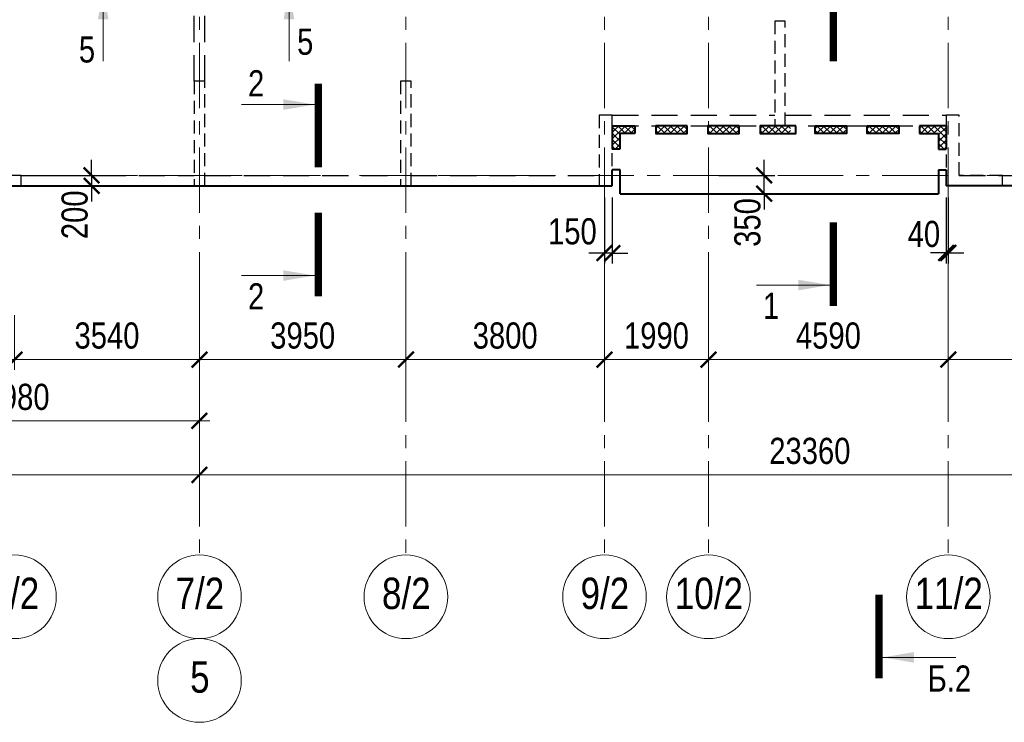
# Model space of a CAD drawing. Header units: inches. Extents: x -8638239 to -8523853, y 3840912 to 4564380.
# Tile 38 of 106: x -8583922 to -8565081, y 4096499 to 4109934. Entities that reach past the tile are written whole.
import ezdxf
from ezdxf.enums import TextEntityAlignment as Align

# ---------------------------------------------------------------- set-up
doc = ezdxf.new("R2010")
doc.units = ezdxf.units.IN
doc.header["$LTSCALE"] = 1000
doc.header["$MEASUREMENT"] = 0
doc.linetypes.add('CENTER', pattern=[2, 1.25, -0.25, 0.25, -0.25])
doc.linetypes.add('HIDDEN', pattern=[0.375, 0.25, -0.125])
for name, color, linetype, lineweight in [('СК-040-С(тены)', 12, 'HIDDEN', 25), ('СК-043-С-ПИЛОНЫ', 5, 'HIDDEN', 25), ('СК-050-П(литы перекрытия)', 3, 'Continuous', 40), ('СК-052-П-БАЛКИ', 1, 'HIDDEN', 30), ('СК-100-О(си)', 7, 'CENTER', 15), ('СК-100-О(си)_имя', 7, 'CENTER', 15), ('СК-110-О-РАЗМЕРЫ', 7, 'Continuous', 15), ('СК-300-Р(азмеры)', 7, 'Continuous', 20), ('СК-400-Т(екст)', 7, 'Continuous', 20), ('СК-500-С(ечения)', 5, 'Continuous', 40), ('СК-600-Ш(триховка)', 250, 'Continuous', 13)]:
    doc.layers.add(name, color=color, linetype=linetype, lineweight=lineweight)
doc.styles.add('ARIAL_annotative', font='arial.ttf', dxfattribs={"width": 0.8, "height": 2.5})
doc.styles.add('RUSS', font='arial.ttf', dxfattribs={"width": 0.8})
doc.dimstyles.new('100-200', dxfattribs={"dimscale": 0, "dimtxt": 500, "dimasz": 300, "dimexe": 200, "dimexo": 200, "dimgap": 200, "dimtad": 1, "dimdec": 0, "dimzin": 0, "dimdsep": 46, "dimtxsty": 'RUSS', "dimblk": 'ARCHTICK', "dimcen": 0.096, "dimdle": 200, "dimclrd": 7, "dimclre": 7, "dimclrt": 256, "dimadec": 0, "dimazin": 0, "dimtfac": 1, "dimtdec": 0, "dimtmove": 2, "dimatfit": 3, "dimldrblk": 'OBLIQUE', "dimfxl": 1, "dimtolj": 1, "dimtzin": 0, "dimarcsym": 0})

# ---------------------------------------------------------------- blocks, each defined once
blk = doc.blocks.new('_ArchTick')
at = {"color": 0, "linetype": 'ByBlock', "const_width": 0.15}
blk.add_lwpolyline([(-0.5, -0.5), (0.5, 0.5)], dxfattribs=at)
blk = doc.blocks.new('*D326')
at = {"layer": 'Defpoints', "color": 0, "transparency": 16777216}
for p in [(-28730, -2470), (-25290, -2470), (-25290, -3521)]:
    blk.add_point(p, dxfattribs=at)
at = {"layer": 'СК-110-О-РАЗМЕРЫ', "color": 7, "lineweight": -2, "transparency": 16777216}
for p, q in [((-28730, -2670), (-28730, -3721)), ((-25290, -2670), (-25290, -3721)), ((-28930, -3521), (-25090, -3521))]:
    blk.add_line(p, q, dxfattribs=at)
at = {"layer": 'СК-110-О-РАЗМЕРЫ', "color": 7, "lineweight": -2, "transparency": 16777216, "xscale": 300, "yscale": 300, "zscale": 300, "rotation": 180}
blk.add_blockref('_ArchTick', (-28730, -3521), dxfattribs=at)
at = {"layer": 'СК-110-О-РАЗМЕРЫ', "color": 7, "lineweight": -2, "transparency": 16777216, "xscale": 300, "yscale": 300, "zscale": 300}
blk.add_blockref('_ArchTick', (-25290, -3521), dxfattribs=at)
at = {"layer": 'СК-110-О-РАЗМЕРЫ', "transparency": 16777216, "insert": (-27010, -3065), "char_height": 500, "attachment_point": 5, "style": 'RUSS'}
blk.add_mtext('\\A1;3440', dxfattribs=at)
blk = doc.blocks.new('_Oblique')
at = {"color": 0, "linetype": 'ByBlock', "lineweight": -2}
blk.add_line((-0.5, -0.5), (0.5, 0.5), dxfattribs=at)
blk = doc.blocks.new('*D327')
at = {"layer": 'Defpoints', "color": 0, "transparency": 16777216}
for p in [(-25290, -2470), (-21750, -2470), (-25290, -3521)]:
    blk.add_point(p, dxfattribs=at)
at = {"layer": 'СК-110-О-РАЗМЕРЫ', "color": 7, "lineweight": -2, "transparency": 16777216}
for p, q in [((-25290, -2670), (-25290, -3721)), ((-21750, -2670), (-21750, -3721)), ((-21550, -3521), (-25490, -3521))]:
    blk.add_line(p, q, dxfattribs=at)
at = {"layer": 'СК-110-О-РАЗМЕРЫ', "color": 7, "lineweight": -2, "transparency": 16777216, "xscale": 300, "yscale": 300, "zscale": 300, "rotation": 180}
blk.add_blockref('_ArchTick', (-25290, -3521), dxfattribs=at)
at = {"layer": 'СК-110-О-РАЗМЕРЫ', "color": 7, "lineweight": -2, "transparency": 16777216, "xscale": 300, "yscale": 300, "zscale": 300}
blk.add_blockref('_ArchTick', (-21750, -3521), dxfattribs=at)
at = {"layer": 'СК-110-О-РАЗМЕРЫ', "transparency": 16777216, "insert": (-23520, -3065), "char_height": 500, "attachment_point": 5, "style": 'RUSS'}
blk.add_mtext('\\A1;3540', dxfattribs=at)
blk = doc.blocks.new('*D328')
at = {"layer": 'Defpoints', "color": 0, "transparency": 16777216}
for p in [(-28730, -2949), (-21750, -2949), (-21750, -4693)]:
    blk.add_point(p, dxfattribs=at)
at = {"layer": 'СК-300-Р(азмеры)', "color": 7, "lineweight": -2, "transparency": 16777216}
for p, q in [((-28730, -3149), (-28730, -4893)), ((-21750, -3149), (-21750, -4893)), ((-28930, -4693), (-21550, -4693))]:
    blk.add_line(p, q, dxfattribs=at)
at = {"layer": 'СК-300-Р(азмеры)', "color": 7, "lineweight": -2, "transparency": 16777216, "xscale": 300, "yscale": 300, "zscale": 300, "rotation": 180}
blk.add_blockref('_ArchTick', (-28730, -4693), dxfattribs=at)
at = {"layer": 'СК-300-Р(азмеры)', "color": 7, "lineweight": -2, "transparency": 16777216, "xscale": 300, "yscale": 300, "zscale": 300}
blk.add_blockref('_ArchTick', (-21750, -4693), dxfattribs=at)
at = {"layer": 'СК-300-Р(азмеры)', "transparency": 16777216, "insert": (-25240, -4238), "char_height": 500, "attachment_point": 5, "style": 'RUSS'}
blk.add_mtext('\\A1;6980', dxfattribs=at)
blk = doc.blocks.new('*D329')
at = {"layer": 'Defpoints', "color": 0, "transparency": 16777216}
for p in [(-21750, -2470), (-17800, -2470), (-17800, -3521)]:
    blk.add_point(p, dxfattribs=at)
at = {"layer": 'СК-110-О-РАЗМЕРЫ', "color": 7, "lineweight": -2, "transparency": 16777216}
for p, q in [((-21750, -2670), (-21750, -3721)), ((-17800, -2670), (-17800, -3721)), ((-21950, -3521), (-17600, -3521))]:
    blk.add_line(p, q, dxfattribs=at)
at = {"layer": 'СК-110-О-РАЗМЕРЫ', "color": 7, "lineweight": -2, "transparency": 16777216, "xscale": 300, "yscale": 300, "zscale": 300, "rotation": 180}
blk.add_blockref('_ArchTick', (-21750, -3521), dxfattribs=at)
at = {"layer": 'СК-110-О-РАЗМЕРЫ', "color": 7, "lineweight": -2, "transparency": 16777216, "xscale": 300, "yscale": 300, "zscale": 300}
blk.add_blockref('_ArchTick', (-17800, -3521), dxfattribs=at)
at = {"layer": 'СК-110-О-РАЗМЕРЫ', "transparency": 16777216, "insert": (-19775, -3065), "char_height": 500, "attachment_point": 5, "style": 'RUSS'}
blk.add_mtext('\\A1;3950', dxfattribs=at)
blk = doc.blocks.new('*D330')
at = {"layer": 'Defpoints', "color": 0, "transparency": 16777216}
for p in [(-17800, -2470), (-14000, -2470), (-17800, -3521)]:
    blk.add_point(p, dxfattribs=at)
at = {"layer": 'СК-110-О-РАЗМЕРЫ', "color": 7, "lineweight": -2, "transparency": 16777216}
for p, q in [((-17800, -2670), (-17800, -3721)), ((-14000, -2670), (-14000, -3721)), ((-13800, -3521), (-18000, -3521))]:
    blk.add_line(p, q, dxfattribs=at)
at = {"layer": 'СК-110-О-РАЗМЕРЫ', "color": 7, "lineweight": -2, "transparency": 16777216, "xscale": 300, "yscale": 300, "zscale": 300, "rotation": 180}
blk.add_blockref('_ArchTick', (-17800, -3521), dxfattribs=at)
at = {"layer": 'СК-110-О-РАЗМЕРЫ', "color": 7, "lineweight": -2, "transparency": 16777216, "xscale": 300, "yscale": 300, "zscale": 300}
blk.add_blockref('_ArchTick', (-14000, -3521), dxfattribs=at)
at = {"layer": 'СК-110-О-РАЗМЕРЫ', "transparency": 16777216, "insert": (-15900, -3065), "char_height": 500, "attachment_point": 5, "style": 'RUSS'}
blk.add_mtext('\\A1;3800', dxfattribs=at)
blk = doc.blocks.new('*D331')
at = {"layer": 'Defpoints', "color": 0, "transparency": 16777216}
for p in [(-14000, -2470), (-12010, -2470), (-12010, -3521)]:
    blk.add_point(p, dxfattribs=at)
at = {"layer": 'СК-110-О-РАЗМЕРЫ', "color": 7, "lineweight": -2, "transparency": 16777216}
for p, q in [((-14000, -2670), (-14000, -3721)), ((-12010, -2670), (-12010, -3721)), ((-14200, -3521), (-11810, -3521))]:
    blk.add_line(p, q, dxfattribs=at)
at = {"layer": 'СК-110-О-РАЗМЕРЫ', "color": 7, "lineweight": -2, "transparency": 16777216, "xscale": 300, "yscale": 300, "zscale": 300, "rotation": 180}
blk.add_blockref('_ArchTick', (-14000, -3521), dxfattribs=at)
at = {"layer": 'СК-110-О-РАЗМЕРЫ', "color": 7, "lineweight": -2, "transparency": 16777216, "xscale": 300, "yscale": 300, "zscale": 300}
blk.add_blockref('_ArchTick', (-12010, -3521), dxfattribs=at)
at = {"layer": 'СК-110-О-РАЗМЕРЫ', "transparency": 16777216, "insert": (-13005, -3065), "char_height": 500, "attachment_point": 5, "style": 'RUSS'}
blk.add_mtext('\\A1;1990', dxfattribs=at)
blk = doc.blocks.new('*D332')
at = {"layer": 'Defpoints', "color": 0, "transparency": 16777216}
for p in [(-12010, -2470), (-7420, -2470), (-12010, -3521)]:
    blk.add_point(p, dxfattribs=at)
at = {"layer": 'СК-110-О-РАЗМЕРЫ', "color": 7, "lineweight": -2, "transparency": 16777216}
for p, q in [((-12010, -2670), (-12010, -3721)), ((-7420, -2670), (-7420, -3721)), ((-7220, -3521), (-12210, -3521))]:
    blk.add_line(p, q, dxfattribs=at)
at = {"layer": 'СК-110-О-РАЗМЕРЫ', "color": 7, "lineweight": -2, "transparency": 16777216, "xscale": 300, "yscale": 300, "zscale": 300, "rotation": 180}
blk.add_blockref('_ArchTick', (-12010, -3521), dxfattribs=at)
at = {"layer": 'СК-110-О-РАЗМЕРЫ', "color": 7, "lineweight": -2, "transparency": 16777216, "xscale": 300, "yscale": 300, "zscale": 300}
blk.add_blockref('_ArchTick', (-7420, -3521), dxfattribs=at)
at = {"layer": 'СК-110-О-РАЗМЕРЫ', "transparency": 16777216, "insert": (-9715, -3065), "char_height": 500, "attachment_point": 5, "style": 'RUSS'}
blk.add_mtext('\\A1;4590', dxfattribs=at)
blk = doc.blocks.new('*D333')
at = {"layer": 'Defpoints', "color": 0, "transparency": 16777216}
for p in [(-7420, -2470), (-3130, -2470), (-3130, -3521)]:
    blk.add_point(p, dxfattribs=at)
at = {"layer": 'СК-110-О-РАЗМЕРЫ', "color": 7, "lineweight": -2, "transparency": 16777216}
for p, q in [((-7420, -2670), (-7420, -3721)), ((-3130, -2670), (-3130, -3721)), ((-7620, -3521), (-2930, -3521))]:
    blk.add_line(p, q, dxfattribs=at)
at = {"layer": 'СК-110-О-РАЗМЕРЫ', "color": 7, "lineweight": -2, "transparency": 16777216, "xscale": 300, "yscale": 300, "zscale": 300, "rotation": 180}
blk.add_blockref('_ArchTick', (-7420, -3521), dxfattribs=at)
at = {"layer": 'СК-110-О-РАЗМЕРЫ', "color": 7, "lineweight": -2, "transparency": 16777216, "xscale": 300, "yscale": 300, "zscale": 300}
blk.add_blockref('_ArchTick', (-3130, -3521), dxfattribs=at)
at = {"layer": 'СК-110-О-РАЗМЕРЫ', "transparency": 16777216, "insert": (-5275, -3065), "char_height": 500, "attachment_point": 5, "style": 'RUSS'}
blk.add_mtext('\\A1;4290', dxfattribs=at)
blk = doc.blocks.new('*D320')
at = {"layer": 'Defpoints', "color": 0, "transparency": 16777216}
for p in [(-43920, -3521), (-21750, -3521), (-21750, -5726)]:
    blk.add_point(p, dxfattribs=at)
at = {"layer": 'СК-110-О-РАЗМЕРЫ', "color": 7, "lineweight": -2, "transparency": 16777216}
for p, q in [((-43920, -3721), (-43920, -5926)), ((-21750, -3721), (-21750, -5926)), ((-44120, -5726), (-21550, -5726))]:
    blk.add_line(p, q, dxfattribs=at)
at = {"layer": 'СК-110-О-РАЗМЕРЫ', "color": 7, "lineweight": -2, "transparency": 16777216, "xscale": 300, "yscale": 300, "zscale": 300, "rotation": 180}
blk.add_blockref('_ArchTick', (-43920, -5726), dxfattribs=at)
at = {"layer": 'СК-110-О-РАЗМЕРЫ', "color": 7, "lineweight": -2, "transparency": 16777216, "xscale": 300, "yscale": 300, "zscale": 300}
blk.add_blockref('_ArchTick', (-21750, -5726), dxfattribs=at)
at = {"layer": 'СК-110-О-РАЗМЕРЫ', "transparency": 16777216, "insert": (-32835, -5271), "char_height": 500, "attachment_point": 5, "style": 'RUSS'}
blk.add_mtext('\\A1;22170', dxfattribs=at)
blk = doc.blocks.new('*D321')
at = {"layer": 'Defpoints', "color": 0, "transparency": 16777216}
for p in [(-21750, -3521), (1610, -3521), (-21750, -5726)]:
    blk.add_point(p, dxfattribs=at)
at = {"layer": 'СК-110-О-РАЗМЕРЫ', "color": 7, "lineweight": -2, "transparency": 16777216}
for p, q in [((-21750, -3721), (-21750, -5926)), ((1610, -3721), (1610, -5926)), ((1810, -5726), (-21950, -5726))]:
    blk.add_line(p, q, dxfattribs=at)
at = {"layer": 'СК-110-О-РАЗМЕРЫ', "color": 7, "lineweight": -2, "transparency": 16777216, "xscale": 300, "yscale": 300, "zscale": 300, "rotation": 180}
blk.add_blockref('_ArchTick', (-21750, -5726), dxfattribs=at)
at = {"layer": 'СК-110-О-РАЗМЕРЫ', "color": 7, "lineweight": -2, "transparency": 16777216, "xscale": 300, "yscale": 300, "zscale": 300}
blk.add_blockref('_ArchTick', (1610, -5726), dxfattribs=at)
at = {"layer": 'СК-110-О-РАЗМЕРЫ', "transparency": 16777216, "insert": (-10070, -5271), "char_height": 500, "attachment_point": 5, "style": 'RUSS'}
blk.add_mtext('\\A1;23360', dxfattribs=at)
blk = doc.blocks.new('Сечение')
at = {"layer": 'СК-500-С(ечения)', "linetype": 'Continuous', "lineweight": 15, "ltscale": 100}
blk.add_line((-200, -35), (-200, -735), dxfattribs=at)
at = {"layer": 'СК-500-С(ечения)', "linetype": 'Continuous', "ltscale": 100, "const_width": 70}
blk.add_lwpolyline([(-400, 0), (400, 0)], dxfattribs=at)
at = {"layer": 'СК-500-С(ечения)', "linetype": 'Continuous', "ltscale": 100}
blk.add_solid([(-200, -35), (-250.3, -335.5), (-149.7, -335.5)], dxfattribs=at)
blk = doc.blocks.new('*U216')
at = {"layer": 'СК-400-Т(екст)', "ltscale": 100, "yscale": 0.01, "zscale": 0.01, "rotation": 89.99999999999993}
for p, xscale in [((0, -4), -0.01), ((0, -16.347), 0.01)]:
    blk.add_blockref('Сечение', p, dxfattribs=dict(at, xscale=xscale))
at = {"layer": 'СК-500-С(ечения)', "color": 0, "ltscale": 100, "style": 'ARIAL_annotative', "width": 0.8}
blk.add_attdef('НОМЕР_СЕЧЕНИЯ_1_1(НОМЕР_ЛИСТА)', text='', height=2.5, rotation=180, dxfattribs=at).set_placement((6.74, -1.226), align=Align.RIGHT)
blk.add_attdef('НОМЕР_СЕЧЕНИЯ_2_1(НОМЕР_ЛИСТА)', text='', height=2.5, rotation=180, dxfattribs=at).set_placement((6.74, -18.38), align=Align.BOTTOM_LEFT)
blk = doc.blocks.new('*U23')
at = {"layer": 'СК-400-Т(екст)', "ltscale": 100, "yscale": 0.01, "zscale": 0.01, "rotation": 89.99999999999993}
for p, xscale in [((0, -4), -0.01), ((0, -27.388), 0.01)]:
    blk.add_blockref('Сечение', p, dxfattribs=dict(at, xscale=xscale))
at = {"layer": 'СК-500-С(ечения)', "color": 0, "ltscale": 100, "style": 'ARIAL_annotative', "width": 0.8}
blk.add_attdef('НОМЕР_СЕЧЕНИЯ_1_1(НОМЕР_ЛИСТА)', text='', height=2.5, rotation=180, dxfattribs=at).set_placement((6.74, -1.226), align=Align.RIGHT)
blk.add_attdef('НОМЕР_СЕЧЕНИЯ_2_1(НОМЕР_ЛИСТА)', text='', height=2.5, rotation=180, dxfattribs=at).set_placement((6.74, -29.421), align=Align.BOTTOM_LEFT)
blk = doc.blocks.new('A$Cc2edbf5f_19эт')
at = {"layer": 'СК-040-С(тены)'}
blk.add_lwpolyline([(36710, 1150), (36460, 1150), (36460, -200), (37540, -200), (37540, 0), (36710, 0), (36710, 1150)], dxfattribs=at)
blk.add_lwpolyline([(18760, 0), (17560, 0), (17560, -200), (18760, -200)], close=True, dxfattribs=at)
at = {"layer": 'СК-043-С-ПИЛОНЫ'}
for points in [[(33180, 2950), (33180, 952), (33380, 952), (33380, 2950), (33180, 2950)], [(22070, 1800), (22070, -200), (22270, -200), (22270, 1800), (22070, 1800)], [(26020, 1800), (26020, -200), (26220, -200), (26220, 1800), (26020, 1800)], [(29820, 1150), (29820, -200), (30070, -200), (30070, 1150), (29820, 1150)]]:
    blk.add_lwpolyline(points, dxfattribs=at)
blk = doc.blocks.new('*U197')
at = {"layer": 'СК-400-Т(екст)', "ltscale": 100, "yscale": 0.01, "zscale": 0.01}
for p, xscale, rotation in [((0, -4), 0.01, 270.0000000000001), ((0, -17.777), -0.01, 270)]:
    blk.add_blockref('Сечение', p, dxfattribs=dict(at, xscale=xscale, rotation=rotation))
at = {"layer": 'СК-500-С(ечения)', "color": 0, "ltscale": 100, "style": 'ARIAL_annotative', "width": 0.8}
blk.add_attdef('НОМЕР_СЕЧЕНИЯ_1_1(НОМЕР_ЛИСТА)', text='', height=2.5, rotation=270, dxfattribs=at).set_placement((-6.74, -1.226), align=Align.RIGHT)
blk.add_attdef('НОМЕР_СЕЧЕНИЯ_2_1(НОМЕР_ЛИСТА)', text='', height=2.5, rotation=270, dxfattribs=at).set_placement((-7.48, -20.551), align=Align.BOTTOM_LEFT)
blk = doc.blocks.new('*D584')
at = {"layer": 'Defpoints', "color": 0, "transparency": 16777216}
for p in [(-8583770, 4106957), (-8583770, 4106757), (-8582547, 4106757)]:
    blk.add_point(p, dxfattribs=at)
at = {"layer": 'СК-110-О-РАЗМЕРЫ', "color": 7, "lineweight": -2, "transparency": 16777216}
for p, q in [((-8582547, 4106957), (-8582547, 4107257)), ((-8583570, 4106957), (-8582347, 4106957)), ((-8582547, 4106957), (-8582547, 4106757)), ((-8583570, 4106757), (-8582347, 4106757)), ((-8582547, 4106757), (-8582547, 4106457))]:
    blk.add_line(p, q, dxfattribs=at)
at = {"layer": 'СК-110-О-РАЗМЕРЫ', "color": 7, "lineweight": -2, "transparency": 16777216, "xscale": 300, "yscale": 300, "zscale": 300}
for p, rotation in [((-8582547, 4106957), 270), ((-8582547, 4106757), 90)]:
    blk.add_blockref('_ArchTick', p, dxfattribs=dict(at, rotation=rotation))
at = {"layer": 'СК-110-О-РАЗМЕРЫ', "transparency": 16777216, "insert": (-8582869, 4106203), "char_height": 500, "attachment_point": 5, "rotation": 90, "style": 'RUSS'}
blk.add_mtext('\\A1;200', dxfattribs=at)
blk = doc.blocks.new('*D567')
at = {"layer": 'Defpoints', "color": 0, "transparency": 16777216}
for p in [(-8572732, 4106735), (-8572582, 4106735), (-8572732, 4105471)]:
    blk.add_point(p, dxfattribs=at)
at = {"layer": 'СК-110-О-РАЗМЕРЫ', "color": 7, "lineweight": -2, "transparency": 16777216}
for p, q in [((-8572732, 4106535), (-8572732, 4105271)), ((-8572582, 4106535), (-8572582, 4105271)), ((-8572732, 4105471), (-8573032, 4105471)), ((-8572582, 4105471), (-8572732, 4105471)), ((-8572582, 4105471), (-8572282, 4105471))]:
    blk.add_line(p, q, dxfattribs=at)
at = {"layer": 'СК-110-О-РАЗМЕРЫ', "color": 7, "lineweight": -2, "transparency": 16777216, "xscale": 300, "yscale": 300, "zscale": 300}
blk.add_blockref('_ArchTick', (-8572732, 4105471), dxfattribs=at)
at = {"layer": 'СК-110-О-РАЗМЕРЫ', "color": 7, "lineweight": -2, "transparency": 16777216, "xscale": 300, "yscale": 300, "zscale": 300, "rotation": 180}
blk.add_blockref('_ArchTick', (-8572582, 4105471), dxfattribs=at)
at = {"layer": 'СК-110-О-РАЗМЕРЫ', "transparency": 16777216, "insert": (-8573346, 4105884), "char_height": 500, "attachment_point": 5, "style": 'RUSS'}
blk.add_mtext('\\A1;150', dxfattribs=at)
blk = doc.blocks.new('*D568')
at = {"layer": 'Defpoints', "color": 0, "transparency": 16777216}
for p in [(-8566192, 4106735), (-8566152, 4106735), (-8566152, 4105473)]:
    blk.add_point(p, dxfattribs=at)
at = {"layer": 'СК-110-О-РАЗМЕРЫ', "color": 7, "lineweight": -2, "transparency": 16777216}
for p, q in [((-8566192, 4106535), (-8566192, 4105273)), ((-8566152, 4106535), (-8566152, 4105273)), ((-8566192, 4105473), (-8566492, 4105473)), ((-8566192, 4105473), (-8566152, 4105473)), ((-8566152, 4105473), (-8565852, 4105473))]:
    blk.add_line(p, q, dxfattribs=at)
at = {"layer": 'СК-110-О-РАЗМЕРЫ', "color": 7, "lineweight": -2, "transparency": 16777216, "xscale": 300, "yscale": 300, "zscale": 300}
blk.add_blockref('_ArchTick', (-8566192, 4105473), dxfattribs=at)
at = {"layer": 'СК-110-О-РАЗМЕРЫ', "color": 7, "lineweight": -2, "transparency": 16777216, "xscale": 300, "yscale": 300, "zscale": 300, "rotation": 180}
blk.add_blockref('_ArchTick', (-8566152, 4105473), dxfattribs=at)
at = {"layer": 'СК-110-О-РАЗМЕРЫ', "transparency": 16777216, "insert": (-8566619, 4105834), "char_height": 500, "attachment_point": 5, "style": 'RUSS'}
blk.add_mtext('\\A1;40', dxfattribs=at)
blk = doc.blocks.new('*D569')
at = {"layer": 'Defpoints', "color": 0, "transparency": 16777216}
for p in [(-8570742, 4106956), (-8569675, 4106956), (-8570742, 4106607)]:
    blk.add_point(p, dxfattribs=at)
at = {"layer": 'СК-110-О-РАЗМЕРЫ', "color": 7, "lineweight": -2, "transparency": 16777216}
for p, q in [((-8569675, 4106956), (-8569675, 4107256)), ((-8570542, 4106956), (-8569475, 4106956)), ((-8569675, 4106607), (-8569675, 4106956)), ((-8570542, 4106607), (-8569475, 4106607)), ((-8569675, 4106607), (-8569675, 4106307))]:
    blk.add_line(p, q, dxfattribs=at)
at = {"layer": 'СК-110-О-РАЗМЕРЫ', "color": 7, "lineweight": -2, "transparency": 16777216, "xscale": 300, "yscale": 300, "zscale": 300}
for p, rotation in [((-8569675, 4106956), 270), ((-8569675, 4106607), 90)]:
    blk.add_blockref('_ArchTick', p, dxfattribs=dict(at, rotation=rotation))
at = {"layer": 'СК-110-О-РАЗМЕРЫ', "transparency": 16777216, "insert": (-8569994, 4106056), "char_height": 500, "attachment_point": 5, "rotation": 90, "style": 'RUSS'}
blk.add_mtext('\\A1;350', dxfattribs=at)
blk = doc.blocks.new('*U727')
at = {"layer": 'СК-400-Т(екст)', "ltscale": 100, "xscale": -0.01, "yscale": 0.01, "zscale": 0.01, "rotation": 89.99999999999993}
blk.add_blockref('Сечение', (0, -4), dxfattribs=at)
at = {"layer": 'СК-500-С(ечения)', "color": 0, "ltscale": 100, "style": 'ARIAL_annotative', "width": 0.8}
blk.add_attdef('НОМЕР_СЕЧЕНИЯ_1_1(НОМЕР_ЛИСТА)', text='', height=2.5, rotation=180, dxfattribs=at).set_placement((6.74, -1.226), align=Align.RIGHT)
blk.add_attdef('НОМЕР_СЕЧЕНИЯ_2_1(НОМЕР_ЛИСТА)', text='', height=2.5, rotation=180, dxfattribs=at).set_placement((6.74, -156.005), align=Align.BOTTOM_LEFT)
blk = doc.blocks.new('оси')
at = {"layer": 'СК-100-О(си)'}
for p, q in [((-21750, 18534.9), (-21750, -7257.5)), ((-17800, 18534.9), (-17800, -7257.5)), ((-14000, 18534.9), (-14000, -7257.5)), ((-12010, 18534.9), (-12010, -7257.5)), ((-7420, 18534.9), (-7420, -7257.5)), ((-46685.3, 0), (5846.2, 0))]:
    blk.add_line(p, q, dxfattribs=at)
at = {"layer": 'СК-100-О(си)', "linetype": 'Continuous'}
for centre in [(-25290.2, -8057.5), (-21750, -8057.5), (-17800, -8057.5), (-14000, -8057.5), (-12010, -8057.5), (-7420, -8057.5), (-21750, -9657.5)]:
    blk.add_circle(centre, 800, dxfattribs=at)
at = {"layer": 'СК-100-О(си)_имя', "style": 'RUSS', "width": 0.8}
for s, p in [('6/2', (-25282.4, -7991.8)), ('7/2', (-21742.2, -7991.8)), ('8/2', (-17792.2, -7991.8)), ('9/2', (-13992.2, -7991.8)), ('10/2', (-12002.2, -7991.8)), ('11/2', (-7412.2, -7991.8)), ('5', (-21742.2, -9591.8))]:
    blk.add_text(s, height=600, dxfattribs=at).set_placement(p, align=Align.MIDDLE_CENTER)
at = {"layer": 'СК-110-О-РАЗМЕРЫ'}
for base, p1, p2, picture, middle in [((-25290.2, -3520.6), (-28729.8, -2469.7), (-25290.2, -2469.7), '*D326', (-27010, -3065.1)), ((-17800, -3520.6), (-21750, -2469.7), (-17800, -2469.7), '*D329', (-19775, -3065.1)), ((-12010, -3520.6), (-14000, -2469.7), (-12010, -2469.7), '*D331', (-13005, -3065.3)), ((-3130, -3520.6), (-7420, -2469.7), (-3130, -2469.7), '*D333', (-5275, -3065.3)), ((-21750, -5726.1), (-43920.2, -3520.6), (-21750, -3520.6), '*D320', (-32835.1, -5270.8))]:
    dim = blk.add_linear_dim(base=base, p1=p1, p2=p2, dimstyle='100-200', override={"dimscale": 1}, dxfattribs=at)
    dim.commit()
    dim.dimension.update_dxf_attribs({"geometry": picture, "text_midpoint": middle})
for base, p1, p2, picture, middle in [((-25290.2, -3520.6), (-21750, -2469.7), (-25290.2, -2469.7), '*D327', (-23520.1, -3065.1)), ((-17800, -3520.6), (-14000, -2469.7), (-17800, -2469.7), '*D330', (-15900, -3065.1)), ((-12010, -3520.6), (-7420, -2469.7), (-12010, -2469.7), '*D332', (-9715, -3065.3)), ((-21750, -5726.1), (1610, -3520.6), (-21750, -3520.6), '*D321', (-10070, -5270.7))]:
    dim = blk.add_linear_dim(base=base, p1=p1, p2=p2, angle=180, dimstyle='100-200', override={"dimscale": 1}, dxfattribs=at)
    dim.commit()
    dim.dimension.update_dxf_attribs({"geometry": picture, "text_midpoint": middle})
at = {"layer": 'СК-300-Р(азмеры)'}
dim = blk.add_linear_dim(base=(-21750, -4693), p1=(-28729.8, -2949.5), p2=(-21750, -2949.5), dimstyle='100-200', override={"dimscale": 1}, dxfattribs=at)
dim.commit()
dim.dimension.update_dxf_attribs({"geometry": '*D328', "text_midpoint": (-25239.9, -4237.7)})
blk = doc.blocks.new('A$C858fb3ef')
at = {"layer": 'СК-300-Р(азмеры)'}
blk.add_blockref('оси', (0, 0), dxfattribs=at)
blk = doc.blocks.new('A$C573b34c5')
blk.add_blockref('A$C858fb3ef', (0, 0))

msp = doc.modelspace()

# ---------------------------------------------------------------- hatches: boundary and pattern name
at = {"layer": 'СК-600-Ш(триховка)'}
h = msp.add_hatch(dxfattribs=at)
h.set_pattern_fill('ANSI37', color=256, scale=700)
h.set_pattern_definition([(45, (22090.17, -431951.05), (-61.87184335, 61.87184335), []), (135, (22090.17, -431951.05), (-61.87184335, -61.87184335), [])])
edge = h.paths.add_edge_path()
edge.add_line((-8572437.1, 4107757), (-8572203.8, 4107757))
edge.add_arc((-8572777.6, 4107543.1), 612.4, 20.44217, 36.42755)
edge.add_line((-8572284.9, 4107906.7), (-8572582, 4107906.7))
edge.add_line((-8572582, 4107906.7), (-8572582, 4107461.1))
edge.add_line((-8572582, 4107461.1), (-8572437.1, 4107461.1))
edge.add_line((-8572437.1, 4107461.1), (-8572437.1, 4107757))
edge = h.paths.add_edge_path()
edge.add_line((-8572152.1, 4107906.7), (-8572284.9, 4107906.7))
edge.add_arc((-8572777.6, 4107543.1), 612.4, 20.44217, 36.42755, ccw=False)
edge.add_line((-8572203.8, 4107757), (-8572152.1, 4107757))
edge.add_line((-8572152.1, 4107757), (-8572152.1, 4107906.7))
h = msp.add_hatch(dxfattribs=at)
h.set_pattern_fill('ANSI37', color=256, scale=700)
h.set_pattern_definition([(45, (21980.13, -431951.05), (-61.87184335, 61.87184335), []), (135, (21980.13, -431951.05), (-61.87184335, -61.87184335), [])])
h.paths.add_polyline_path([(-8571169.7, 4107906.8), (-8571752.1, 4107906.8), (-8571752.1, 4107756.9), (-8571169.7, 4107756.9)])
h = msp.add_hatch(dxfattribs=at)
h.set_pattern_fill('ANSI37', color=256, scale=700)
h.set_pattern_definition([(45, (22980.13, -431951.05), (-61.87184335, 61.87184335), []), (135, (22980.13, -431951.05), (-61.87184335, -61.87184335), [])])
h.paths.add_polyline_path([(-8570169.7, 4107906.8), (-8570752.1, 4107906.8), (-8570752.1, 4107756.9), (-8570169.7, 4107756.9)])
h = msp.add_hatch(dxfattribs=at)
h.set_pattern_fill('ANSI37', color=256, scale=700)
h.set_pattern_definition([(45, (23980.29, -431951.05), (-61.87184335, 61.87184335), []), (135, (23980.29, -431951.05), (-61.87184335, -61.87184335), [])])
h.paths.add_polyline_path([(-8569169.6, 4107906.8), (-8569751.9, 4107906.8), (-8569751.9, 4107756.9), (-8569169.6, 4107756.9)])
h = msp.add_hatch(dxfattribs=at)
h.set_pattern_fill('ANSI37', color=256, scale=700)
h.set_pattern_definition([(45, (25030.455, -431951.05), (-61.87184335, 61.87184335), []), (135, (25030.455, -431951.05), (-61.87184335, -61.87184335), [])])
h.paths.add_polyline_path([(-8568119.4, 4107906.8), (-8568701.8, 4107906.8), (-8568701.8, 4107756.9), (-8568119.4, 4107756.9)])
h = msp.add_hatch(dxfattribs=at)
h.set_pattern_fill('ANSI37', color=256, scale=700)
h.set_pattern_definition([(45, (26030.455, -431951.05), (-61.87184335, 61.87184335), []), (135, (26030.455, -431951.05), (-61.87184335, -61.87184335), [])])
h.paths.add_polyline_path([(-8567119.4, 4107906.8), (-8567701.8, 4107906.8), (-8567701.8, 4107756.9), (-8567119.4, 4107756.9)])
h = msp.add_hatch(dxfattribs=at)
h.set_pattern_fill('ANSI37', color=256, scale=700)
h.set_pattern_definition([(45, (21950.07, -431951.05), (-61.87184335, 61.87184335), []), (135, (21950.07, -431951.05), (-61.87184335, -61.87184335), [])])
edge = h.paths.add_edge_path()
edge.add_line((-8566336.8, 4107757), (-8566570.1, 4107757))
edge.add_arc((-8565996.3, 4107543.1), 612.4, 143.57245, 159.55783, ccw=False)
edge.add_line((-8566489, 4107906.7), (-8566191.9, 4107906.7))
edge.add_line((-8566191.9, 4107906.7), (-8566191.9, 4107461.1))
edge.add_line((-8566191.9, 4107461.1), (-8566336.8, 4107461.1))
edge.add_line((-8566336.8, 4107461.1), (-8566336.8, 4107757))
edge = h.paths.add_edge_path()
edge.add_line((-8566701.8, 4107906.7), (-8566489, 4107906.7))
edge.add_arc((-8565996.3, 4107543.1), 612.4, 143.57245, 159.55783)
edge.add_line((-8566570.1, 4107757), (-8566701.8, 4107757))
edge.add_line((-8566701.8, 4107757), (-8566701.8, 4107906.7))

# ---------------------------------------------------------------- linework, layer by layer
at = {"layer": 'СК-050-П(литы перекрытия)'}
for p, q in [((-8572582, 4107907), (-8572152.1, 4107907)), ((-8572582, 4107906.7), (-8572582, 4107461.1)), ((-8572152.1, 4107907), (-8572152.1, 4107757)), ((-8566701.8, 4107907), (-8566701.8, 4107757)), ((-8566191.9, 4107907), (-8566701.8, 4107907)), ((-8566191.9, 4107907), (-8566191.9, 4107461.1)), ((-8572152.1, 4107757), (-8572437.1, 4107757)), ((-8572437.1, 4107757), (-8572437.1, 4107461.1)), ((-8566701.8, 4107757), (-8566336.8, 4107757)), ((-8566336.8, 4107757), (-8566336.8, 4107461.1)), ((-8572437.1, 4107461.1), (-8572582, 4107461.1)), ((-8566336.8, 4107461.1), (-8566191.9, 4107461.1)), ((-8572432, 4107061.1), (-8572582, 4107061.1)), ((-8572582, 4106756.7), (-8572582, 4107061.1)), ((-8572432, 4106606.9), (-8572432, 4107061.1)), ((-8566341.9, 4107061.1), (-8566191.9, 4107061.1)), ((-8566341.9, 4107061.1), (-8566341.9, 4106606.9)), ((-8566191.9, 4107061.1), (-8566191.9, 4106756.8)), ((-8591587, 4106756.5), (-8572582, 4106756.7)), ((-8572432, 4106606.9), (-8566341.9, 4106606.9))]:
    msp.add_line(p, q, dxfattribs=at)
msp.add_lwpolyline([(-8564242.1, 4122316.8), (-8560861.6, 4122316.8), (-8560861.6, 4123242.5), (-8557121.5, 4123242.5), (-8557121.5, 4106757.2), (-8566191.9, 4106757.2)], dxfattribs=at)
for points in [[(-8571152.1, 4107906.9), (-8571752.1, 4107906.9), (-8571752.1, 4107756.9), (-8571152.1, 4107756.9)], [(-8570152.1, 4107906.9), (-8570752.1, 4107906.9), (-8570752.1, 4107756.9), (-8570152.1, 4107756.9)], [(-8569071.9, 4107906.9), (-8569751.9, 4107906.9), (-8569751.9, 4107756.9), (-8569071.9, 4107756.9)], [(-8568701.8, 4107906.9), (-8568101.8, 4107906.9), (-8568101.8, 4107756.9), (-8568701.8, 4107756.9)], [(-8567701.8, 4107906.9), (-8567101.8, 4107906.9), (-8567101.8, 4107756.9), (-8567701.8, 4107756.9)]]:
    msp.add_lwpolyline(points, close=True, dxfattribs=at)
at = {"layer": 'СК-052-П-БАЛКИ', "ltscale": 2}
for p, q in [((-8580582, 4108756.5), (-8580582, 4111941.8)), ((-8580382, 4108756.5), (-8580382, 4111941.8)), ((-8572582, 4108106.7), (-8569471.9, 4108106.7)), ((-8569271.9, 4108106.7), (-8566191.9, 4108106.7)), ((-8572582, 4107906.7), (-8566191.9, 4107907)), ((-8583892.1, 4106956.6), (-8580581.9, 4106956.7)), ((-8580381.9, 4106956.7), (-8576631.9, 4106956.7)), ((-8576431.9, 4106956.7), (-8572832, 4106956.7)), ((-8565941.9, 4106956.8), (-8562151.8, 4106956.8))]:
    msp.add_line(p, q, dxfattribs=at)

# ---------------------------------------------------------------- block references
at = {"layer": 'СК-050-П(литы перекрытия)'}
msp.add_blockref('A$Cc2edbf5f_19эт', (-8602652.1, 4106956.7), dxfattribs=at)
at = {"layer": 'СК-300-Р(азмеры)'}
msp.add_blockref('A$C573b34c5', (-8558731.8, 4106956.4), dxfattribs=at)
at = {"layer": 'СК-500-С(ечения)'}
ref = msp.add_blockref('*U727', (-8567479.7, 4097340.1), dxfattribs=dict(at, xscale=-200, yscale=200, zscale=200, rotation=180))
ref.add_attrib('НОМЕР_СЕЧЕНИЯ_1_1(НОМЕР_ЛИСТА)', 'Б.2', dxfattribs={"color": 0, "ltscale": 100, "height": 500, "style": 'ARIAL_annotative', "width": 0.8}).set_placement((-8566131.7, 4097585.4), align=Align.TOP_CENTER)
ref = msp.add_blockref('*U23', (-8568350.1, 4104459.7), dxfattribs=dict(at, xscale=200, yscale=200, zscale=200, rotation=180))
ref.add_attrib('НОМЕР_СЕЧЕНИЯ_2_1(НОМЕР_ЛИСТА)', '1', dxfattribs={"color": 0, "ltscale": 100, "height": 500, "rotation": 360, "style": 'ARIAL_annotative', "width": 0.8}).set_placement((-8569698, 4110344), align=Align.BOTTOM_LEFT)
ref.add_attrib('НОМЕР_СЕЧЕНИЯ_1_1(НОМЕР_ЛИСТА)', '1', dxfattribs={"color": 0, "ltscale": 100, "height": 500, "rotation": 360, "style": 'ARIAL_annotative', "width": 0.8}).set_placement((-8569387.3, 4104211.8), align=Align.RIGHT)
ref = msp.add_blockref('*U197', (-8578368.5, 4110612.8), dxfattribs=dict(at, xscale=-200, yscale=200, zscale=200, rotation=270.0000614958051))
ref.add_attrib('НОМЕР_СЕЧЕНИЯ_2_1(НОМЕР_ЛИСТА)', '5', dxfattribs={"color": 0, "ltscale": 100, "height": 500, "style": 'ARIAL_annotative', "width": 0.8}).set_placement((-8582478.7, 4109614.8), align=Align.TOP_RIGHT)
ref.add_attrib('НОМЕР_СЕЧЕНИЯ_1_1(НОМЕР_ЛИСТА)', '5', dxfattribs={"color": 0, "ltscale": 100, "height": 500, "style": 'ARIAL_annotative', "width": 0.8}).set_placement((-8578613.7, 4109762.9), align=Align.TOP_LEFT)
ref = msp.add_blockref('*U216', (-8578204.7, 4104641.7), dxfattribs=dict(at, xscale=200, yscale=200, zscale=200, rotation=180))
ref.add_attrib('НОМЕР_СЕЧЕНИЯ_2_1(НОМЕР_ЛИСТА)', '2', dxfattribs={"color": 0, "ltscale": 100, "height": 500, "rotation": 360, "style": 'ARIAL_annotative', "width": 0.8}).set_placement((-8579552.7, 4108317.7), align=Align.BOTTOM_LEFT)
ref.add_attrib('НОМЕР_СЕЧЕНИЯ_1_1(НОМЕР_ЛИСТА)', '2', dxfattribs={"color": 0, "ltscale": 100, "height": 500, "rotation": 360, "style": 'ARIAL_annotative', "width": 0.8}).set_placement((-8579241.9, 4104393.8), align=Align.RIGHT)

# ---------------------------------------------------------------- dimensions: what is measured, and where the dimension line sits
at = {"layer": 'СК-110-О-РАЗМЕРЫ'}
for base, p1, p2, picture, middle in [((-8582547.3, 4106756.6), (-8583770, 4106956.6), (-8583770, 4106756.6), '*D584', (-8582868.5, 4106203)), ((-8569675.4595, 4106956.4188), (-8570741.8407, 4106606.8737), (-8570741.8407, 4106956.4188), '*D569', (-8569993.7134, 4106055.8378))]:
    dim = msp.add_linear_dim(base=base, p1=p1, p2=p2, angle=90, dimstyle='100-200', override={"dimscale": 1}, dxfattribs=at)
    dim.commit()
    dim.dimension.update_dxf_attribs({"geometry": picture, "text_midpoint": middle, "dimtype": 160})
for base, p1, p2, picture, middle in [((-8572731.8, 4105470.6), (-8572582, 4106735.3), (-8572731.8, 4106735.3), '*D567', (-8573345.8, 4105884.4)), ((-8566151.8, 4105473.5), (-8566191.9, 4106735.5), (-8566151.8, 4106735.5), '*D568', (-8566619.4, 4105834))]:
    dim = msp.add_linear_dim(base=base, p1=p1, p2=p2, dimstyle='100-200', override={"dimscale": 1}, dxfattribs=at)
    dim.commit()
    dim.dimension.update_dxf_attribs({"geometry": picture, "text_midpoint": middle, "dimtype": 160})

doc.saveas('drawing.dxf')
